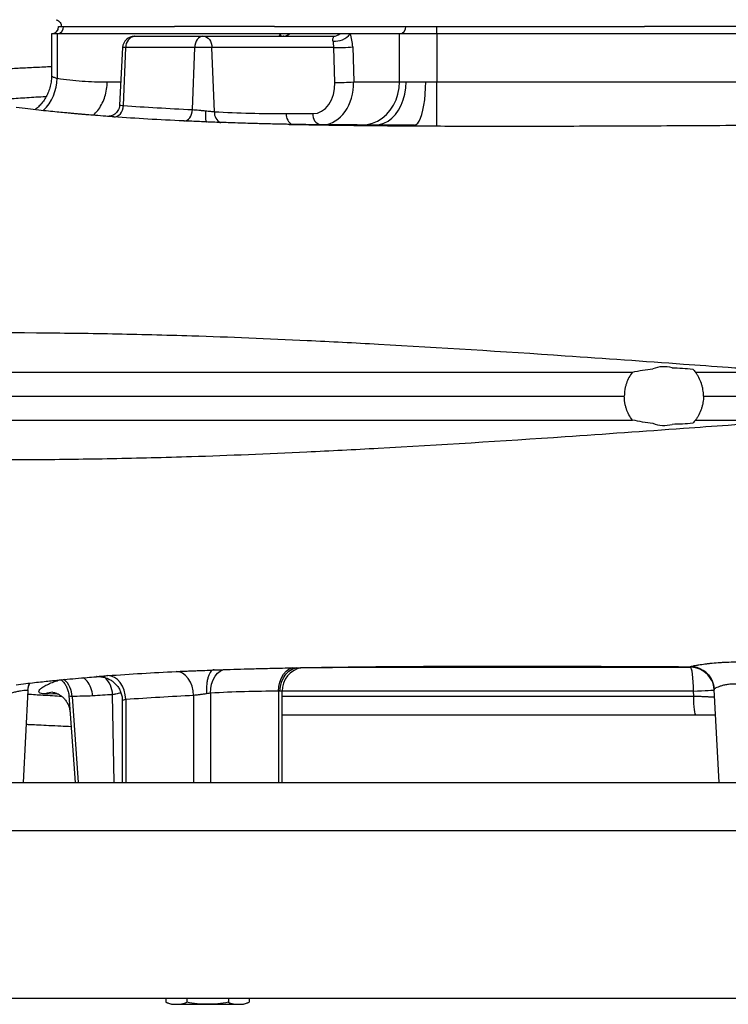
# Model space of a CAD drawing. Header units: millimetres. Extents: x 2542 to 4555, y 822 to 5880.
# Tile 2 of 11: x 2947 to 3537, y 957 to 1778. Entities that reach past the tile are written whole.
import ezdxf

# ---------------------------------------------------------------- set-up
doc = ezdxf.new("R2010")
doc.units = ezdxf.units.MM
doc.header["$LTSCALE"] = 2

msp = doc.modelspace()

# ---------------------------------------------------------------- linework, layer by layer
at = {"color": 7, "linetype": 'Continuous', "lineweight": 25}
for p, q in [((2977.23, 1778.22), (2977.18, 1778.22)), ((2977.24, 1778.22), (2977.19, 1778.22)), ((2973.2, 1766.42), (2973.2, 1731.32)), ((2978.03, 1766.42), (2973.2, 1766.42)), ((3163.73, 1766.42), (2978.03, 1766.42)), ((2978.03, 1766.42), (2978.03, 1729.35)), ((2979.2, 1772.42), (2983.22, 1772.42)), ((2983.22, 1772.42), (3075.7, 1772.42)), ((3075.7, 1772.42), (3075.83, 1772.42)), ((3159.1, 1772.42), (3159.13, 1772.42)), ((3159.13, 1772.42), (3268.43, 1772.42)), ((3171.47, 1766.42), (3163.73, 1766.42)), ((3213.41, 1766.42), (3171.47, 1766.42)), ((3222.23, 1766.42), (3213.41, 1766.42)), ((3263.24, 1766.42), (3222.23, 1766.42)), ((3263.24, 1726.42), (3263.24, 1766.42)), ((3294.42, 1766.42), (3263.24, 1766.42)), ((3268.43, 1772.42), (3294.42, 1772.42)), ((3294.42, 1766.42), (3294.42, 1772.42)), ((3294.42, 1772.42), (3467.53, 1772.42)), ((3294.42, 1766.42), (3294.42, 1726.42)), ((3864.84, 1766.42), (3294.42, 1766.42)), ((3042.5, 1764.42), (3042.63, 1764.42)), ((3042.63, 1764.42), (3099.24, 1764.42)), ((3099.24, 1764.42), (3099.94, 1764.42)), ((3099.94, 1764.42), (3208.22, 1764.42)), ((3032.51, 1754.94), (3030, 1707.05)), ((3033.3, 1706.67), (3035.19, 1754.94)), ((3092.58, 1754.94), (3035.19, 1754.94)), ((3090.78, 1703.25), (3092.58, 1754.94)), ((3107, 1754.94), (3092.58, 1754.94)), ((3108.98, 1701.53), (3107, 1754.94)), ((3208.57, 1754.94), (3107, 1754.94)), ((3209.35, 1725.89), (3208.57, 1754.94)), ((3224.29, 1755.46), (3225.08, 1726.42)), ((3225.08, 1726.42), (3263.24, 1726.42)), ((3263.24, 1726.42), (3268.73, 1726.42)), ((3285.1, 1726.42), (3294.42, 1726.42)), ((3294.42, 1690.42), (3294.42, 1726.42)), ((3294.42, 1726.42), (3864.84, 1726.42)), ((3168.74, 1699.89), (3191.03, 1699.89)), ((3238.26, 1484.42), (3238.26, 1484.42)), ((2953.65, 1219.11), (2949.63, 1142.42)), ((3025.61, 1142.42), (3024.2, 1215.51)), ((3091.72, 1214.87), (3091.72, 1142.42)), ((3105.86, 1216.85), (3105.86, 1142.42)), ((3162.43, 1218.41), (3162.43, 1142.42)), ((3165.36, 1142.42), (3165.36, 1218.42)), ((3508.46, 1214.42), (3508.26, 1218.42)), ((3529.63, 1142.42), (3525.56, 1219.94)), ((3525.79, 1215.62), (3525.79, 1215.62)), ((2987.72, 1214.77), (2992.9, 1142.42)), ((2990.46, 1213.89), (2995.58, 1142.42)), ((3032.23, 1210.66), (3032.23, 1142.42)), ((3035.15, 1211.47), (3035.15, 1142.42)), ((3510.57, 1198.42), (3165.36, 1198.42)), ((2729.63, 1142.42), (4429.63, 1142.42)), ((2729.63, 1102.42), (4429.63, 1102.42)), ((2734.63, 962.42), (4424.63, 962.42)), ((3068.67, 962.42), (3068.67, 959.11)), ((3085.99, 962.42), (3085.99, 959.11)), ((3120.63, 962.42), (3120.63, 959.11)), ((3137.95, 962.42), (3137.95, 959.11)), ((3068.67, 959.11), (3073.31, 957.42)), ((3073.31, 957.42), (3077.33, 957.42)), ((3077.33, 957.42), (3103.31, 957.42)), ((3103.31, 957.42), (3129.29, 957.42)), ((3129.29, 957.42), (3133.31, 957.42)), ((3133.31, 957.42), (3137.95, 959.11))]:
    msp.add_line(p, q, dxfattribs=at)
at = {"color": 8, "linetype": 'Continuous', "lineweight": 25}
for p, q in [((3035.19, 1754.94), (3032.51, 1754.94)), ((3019.61, 1726.4), (3031.02, 1726.4)), ((2979.12, 1215.9), (2968.08, 1216.16)), ((3165.36, 1218.42), (3163.68, 1218.42)), ((3508.26, 1218.42), (3165.36, 1218.42)), ((3165.36, 1214.42), (3508.46, 1214.42))]:
    msp.add_line(p, q, dxfattribs=at)
at = {"color": 8, "linetype": 'Continuous', "lineweight": 25, "flags": 128}
for points in [[(3164.54, 1764.42), (3164.27, 1765.38), (3163.73, 1766.42)], [(3105.86, 1216.85), (3106.03, 1220.71), (3106.71, 1224.42), (3107.9, 1227.85), (3109.54, 1230.86), (3111.58, 1233.35), (3113.93, 1235.22), (3116.51, 1236.39), (3117.46, 1236.64)], [(3162.43, 1218.41), (3162.7, 1222.31), (3163.5, 1226.06), (3164.8, 1229.52), (3166.55, 1232.55), (3168.69, 1235.04), (3171.14, 1236.89), (3173.79, 1238.03), (3174.35, 1238.17)], [(3163.68, 1218.42), (3164, 1222.32), (3164.95, 1226.07), (3166.49, 1229.53), (3168.56, 1232.56), (3171.08, 1235.05), (3173.95, 1236.89), (3177.08, 1238.03), (3177.94, 1238.21)]]:
    msp.add_lwpolyline(points, dxfattribs=at)
at = {"color": 7, "linetype": 'Continuous', "lineweight": 25, "flags": 128}
for points in [[(3099.24, 1764.42), (3097.98, 1764.24), (3096.77, 1763.71), (3095.65, 1762.84), (3094.65, 1761.67), (3093.82, 1760.24), (3093.18, 1758.6), (3092.77, 1756.82), (3092.58, 1754.94)], [(3099.94, 1764.42), (3101.28, 1764.24), (3102.56, 1763.71), (3103.75, 1762.84), (3104.81, 1761.67), (3105.69, 1760.24), (3106.36, 1758.6), (3106.81, 1756.82), (3107, 1754.94)], [(3232.06, 1690.42), (3236.5, 1690.78), (3240.85, 1691.88), (3245.01, 1693.67), (3248.92, 1696.13), (3252.48, 1699.21), (3255.62, 1702.84), (3258.29, 1706.95), (3260.42, 1711.46), (3261.98, 1716.27), (3262.92, 1721.29), (3263.24, 1726.42)], [(3243.05, 1690.42), (3246.71, 1690.78), (3250.29, 1691.88), (3253.72, 1693.67), (3256.94, 1696.13), (3259.87, 1699.21), (3262.46, 1702.84), (3264.66, 1706.95), (3266.41, 1711.46), (3267.69, 1716.27), (3268.47, 1721.29), (3268.73, 1726.42)], [(3275.79, 1690.42), (3277.12, 1690.78), (3278.42, 1691.88), (3279.66, 1693.67), (3280.83, 1696.13), (3281.89, 1699.21), (3282.83, 1702.84), (3283.63, 1706.95), (3284.26, 1711.46), (3284.73, 1716.27), (3285.01, 1721.29), (3285.1, 1726.42)], [(3025.18, 1697.22), (3026.64, 1697.31), (3028.07, 1697.78), (3029.42, 1698.62), (3030.63, 1699.78), (3031.66, 1701.23), (3032.47, 1702.9), (3033.02, 1704.74), (3033.3, 1706.67)], [(3083.63, 1693.79), (3084.92, 1693.91), (3086.19, 1694.4), (3087.38, 1695.24), (3088.44, 1696.41), (3089.34, 1697.85), (3090.05, 1699.51), (3090.53, 1701.34), (3090.78, 1703.25)], [(3035.15, 1211.47), (3034.74, 1215.4), (3033.8, 1219.17), (3032.35, 1222.64), (3030.46, 1225.68), (3028.21, 1228.16), (3025.67, 1229.99), (3022.95, 1231.1), (3020.16, 1231.45)], [(3091.72, 1214.87), (3091.35, 1218.78), (3090.45, 1222.54), (3089.05, 1226), (3087.2, 1229.03), (3084.99, 1231.51), (3082.49, 1233.36), (3079.8, 1234.49), (3077.02, 1234.86)], [(3508.26, 1218.42), (3508.21, 1222.32), (3508.06, 1226.07), (3507.81, 1229.53), (3507.49, 1232.56), (3507.08, 1235.05), (3506.63, 1236.89), (3506.13, 1238.03), (3505.62, 1238.42)], [(2953.62, 1218.69), (2954.14, 1222.28), (2955.09, 1225.24)], [(2953.65, 1219.11), (2954.17, 1222.75), (2954.95, 1225.25)], [(3524.01, 1226.26), (3525.03, 1223.21), (3525.59, 1219.46)], [(3508.26, 1218.42), (3511.76, 1218.61), (3515.06, 1218.79), (3518.05, 1218.96), (3520.65, 1219.11), (3522.76, 1219.24), (3524.31, 1219.35), (3525.27, 1219.42), (3525.59, 1219.46)], [(3510.57, 1198.42), (3510.16, 1198.72), (3509.76, 1199.64), (3509.4, 1201.11), (3509.08, 1203.1), (3508.82, 1205.53), (3508.62, 1208.29), (3508.5, 1211.3), (3508.46, 1214.42)]]:
    msp.add_lwpolyline(points, dxfattribs=at)
at = {"color": 7, "linetype": 'Continuous', "lineweight": 25}
for centre, radius, start, end in [((2973.2, 1772.42), 6, 270, 0), ((2977.59, 1772.04), 5.64, 274.40195, 3.81126), ((3166.21, 1772.35), 7.93, 270.51274, 311.59071), ((3209.71, 1776.21), 15.9, 263.51592, 321.95915), ((3208.15, 1772.35), 7.93, 270.51274, 311.59071), ((3262.81, 1772.04), 5.64, 274.40195, 3.81126), ((3042.5, 1754.42), 10, 90, 177), ((3044.02, 1755.67), 8.86, 99.00542, 184.70377), ((3211.13, 1914.46), 159.54, 269.08083, 274.73242), ((3211.91, 1885.41), 159.54, 269.08083, 274.73242), ((3483.63, 1464.42), 24.5, 73.85948, 112.00755), ((3483.63, 1464.42), 24.5, 247.79346, 286.23263), ((3185.36, 1218.42), 20, 101.21183, 180), ((3505.62, 1218.42), 20, 26.85966, 90), ((3505.6, 1218.89), 19.99, 3.00033, 25.82284)]:
    msp.add_arc(centre, radius, start, end, dxfattribs=at)
at = {"color": 8, "linetype": 'Continuous', "lineweight": 25}
for centre, radius, start, end in [((2938.17, 1730.56), 39.88, 315.07868, 358.2565), ((3118.57, 1700.85), 9.62, 175.9471, 242.09865), ((3178.68, 1699.53), 9.95, 177.91567, 242.28311), ((3200, 1699.1), 9.01, 174.92978, 253.42361), ((3505.59, 1218.88), 20, 25.82734, 89.69543), ((2969.28, 1213.02), 21.2, 2.35897, 46.45312), ((3003.14, 1214.68), 21.08, 2.27063, 47.2791), ((2974.32, 1202.27), 15.23, 89.42209, 114.19467)]:
    msp.add_arc(centre, radius, start, end, dxfattribs=at)
for centre, major_axis, ratio, start_param, end_param in [((3172.01, 1754.42), (0, 20), 0.517638, 0.927295, 1.047198), ((3197.38, 1726.42), (-1.72, 35.98), 0.768544, 3.153816, 4.67557)]:
    msp.add_ellipse(centre, major_axis=major_axis, ratio=ratio, start_param=start_param, end_param=end_param, dxfattribs=at)
at = {"color": 7, "linetype": 'Continuous', "lineweight": 25}
for centre, major_axis, ratio, start_param, end_param in [((3213.95, 1754.42), (0, 20), 0.517638, 4.764749, 5.35589), ((3205.29, 1754.42), (0, 10), 0.328169, 4.764749, 5.35589), ((3190.32, 1725.89), (-1.52, 25.98), 0.730894, 3.098973, 4.669769)]:
    msp.add_ellipse(centre, major_axis=major_axis, ratio=ratio, start_param=start_param, end_param=end_param, dxfattribs=at)
for points, knots in [([(2977.19, 1778.22), (2977.81, 1777.97), (2979.06, 1777.47), (2980.47, 1776.01), (2981.36, 1774.27), (2981.46, 1773.02), (2981.51, 1772.42)], [0, 0, 0, 0, 0.256343, 0.517492, 0.769196, 1, 1, 1, 1]), ([(3159.1, 1772.42), (3156.62, 1772.42), (3151.8, 1772.42), (3136.97, 1772.42), (3115.7, 1772.42), (3094.82, 1772.42), (3081.89, 1772.42), (3077.85, 1772.42), (3075.83, 1772.42)], [0, 0, 0, 0, 0.089082, 0.172594, 0.531387, 0.853479, 0.92645, 1, 1, 1, 1]), ([(3691.72, 1772.42), (3691.33, 1772.42), (3673.51, 1772.42), (3636.15, 1772.42), (3579.63, 1772.42), (3523.11, 1772.42), (3485.74, 1772.42), (3467.92, 1772.42), (3467.53, 1772.42)], [0, 0, 0, 0, 0.005206, 0.238509, 0.5, 0.761487, 0.994794, 1, 1, 1, 1]), ([(3166.74, 1764.45), (3166.74, 1764.44), (3166.73, 1764.43), (3166.38, 1764.43), (3166.24, 1764.43)], [0, 0, 0, 0, 0.600869, 1, 1, 1, 1]), ([(3207.91, 1760.42), (3207.86, 1760.62), (3207.83, 1760.81), (3207.79, 1761.17), (3207.78, 1761.33), (3207.78, 1761.79), (3207.8, 1762.05), (3207.93, 1762.77), (3208.06, 1763.13), (3208.25, 1763.57), (3208.31, 1763.7), (3208.42, 1763.94), (3208.46, 1764.04), (3208.51, 1764.21), (3208.52, 1764.28), (3208.45, 1764.38), (3208.37, 1764.42), (3208.22, 1764.42)], [0, 0, 0, 0, 0.0625, 0.0625, 0.125, 0.125, 0.25, 0.25, 0.5, 0.5, 0.625, 0.625, 0.75, 0.75, 0.875, 0.875, 1, 1, 1, 1]), ([(2973.2, 1738.99), (2971.08, 1738.89), (2964.21, 1738.55), (2953.44, 1738.01), (2941.15, 1737.38), (2930.16, 1736.79), (2919.81, 1736.23), (2909.55, 1735.64), (2899.36, 1735.04), (2889.27, 1734.42), (2879.88, 1733.81), (2871.41, 1733.24), (2864.67, 1732.76), (2859.08, 1732.35), (2853.97, 1731.96), (2848.39, 1731.52), (2842.27, 1731.02), (2835.63, 1730.45), (2828.83, 1729.83), (2822.19, 1729.18), (2816.05, 1728.55), (2810.44, 1727.94), (2804.82, 1727.29), (2799.08, 1726.58), (2793.3, 1725.82), (2787.76, 1725.03), (2782.19, 1724.17), (2776.39, 1723.22), (2770.34, 1722.13), (2763.92, 1720.88), (2757.16, 1719.43), (2749.98, 1717.73), (2742.82, 1715.85), (2736.52, 1714.05), (2731.11, 1712.37), (2727.16, 1711.07), (2724.12, 1710.03), (2721.31, 1709.04), (2717.99, 1707.83), (2713.02, 1705.93), (2706.68, 1703.34), (2698.82, 1699.86), (2689.15, 1695.19), (2677.6, 1688.96), (2664.1, 1680.64), (2650.39, 1670.96), (2636.63, 1659.81), (2623.04, 1647.13), (2609.85, 1632.88), (2597.36, 1617.11), (2585.85, 1599.97), (2575.58, 1581.64), (2566.74, 1562.29), (2559.45, 1542.13), (2553.91, 1521.36), (2550.23, 1502.08), (2549.21, 1489.68), (2548.78, 1484.42)], [0, 0, 0, 0, 0.012404, 0.040076, 0.065554, 0.088793, 0.110171, 0.132667, 0.156869, 0.179568, 0.203216, 0.224398, 0.242248, 0.254435, 0.267681, 0.282415, 0.299157, 0.317325, 0.337413, 0.35711, 0.375309, 0.392015, 0.40784, 0.426277, 0.444086, 0.460247, 0.476267, 0.492246, 0.50869, 0.525006, 0.541318, 0.558759, 0.571922, 0.585205, 0.595933, 0.603832, 0.608074, 0.61236, 0.617841, 0.624528, 0.636701, 0.649181, 0.661722, 0.681224, 0.701738, 0.72332, 0.745954, 0.769607, 0.794228, 0.819727, 0.845812, 0.872317, 0.899125, 0.926115, 0.953161, 0.980136, 1, 1, 1, 1]), ([(2973.2, 1731.31), (2973.2, 1731.28), (2973.3, 1729.59), (2972.91, 1726.27), (2971.96, 1721.53), (2970.38, 1717.12), (2968.34, 1713.09), (2965.9, 1709.46), (2963.12, 1706.28), (2960.98, 1704.19), (2959.71, 1703.27), (2959.54, 1703.15)], [0, 0, 0, 0, 0.002647, 0.157278, 0.306487, 0.450342, 0.589471, 0.724212, 0.854712, 0.980968, 1, 1, 1, 1]), ([(2978.03, 1729.35), (2984.94, 1728.28), (2991.87, 1727.53), (3005.74, 1726.58), (3012.67, 1726.38), (3019.61, 1726.4)], [0, 0, 0, 0, 0.5, 0.5, 1, 1, 1, 1]), ([(3268.73, 1726.42), (3270.99, 1726.42), (3273.5, 1726.42), (3277.63, 1726.42), (3279.07, 1726.42), (3282.03, 1726.42), (3283.55, 1726.42), (3285.1, 1726.42)], [0, 0, 0, 0, 0.5, 0.5, 0.75, 0.75, 1, 1, 1, 1]), ([(3020.92, 1697.53), (3020.89, 1697.53), (3017.74, 1697.76), (3012.15, 1698.2), (3005.75, 1698.72), (3001.24, 1699.09), (2998.14, 1699.36), (2994.99, 1699.64), (2991.68, 1699.93), (2987.98, 1700.27), (2983.35, 1700.7), (2977.47, 1701.27), (2970.32, 1701.99), (2962.2, 1702.85), (2953.17, 1703.85), (2947.08, 1704.57), (2943.85, 1704.96)], [0, 0, 0, 0, 0.000845, 0.102769, 0.192731, 0.229255, 0.266637, 0.304888, 0.34402, 0.386757, 0.440172, 0.519011, 0.614157, 0.725879, 0.854465, 1, 1, 1, 1]), ([(3029.93, 1707.05), (3029.92, 1706.63), (3029.89, 1705.39), (3029.23, 1703.5), (3028.11, 1701.59), (3026.75, 1700.11), (3025.29, 1699.04), (3023.84, 1698.31), (3022.5, 1697.88), (3021.38, 1697.67), (3020.58, 1697.61), (3020.15, 1697.6), (3019.92, 1697.6), (3019.83, 1697.61), (3019.86, 1697.6), (3019.86, 1697.6)], [0, 0, 0, 0, 0.073578, 0.216262, 0.343662, 0.45922, 0.564346, 0.659117, 0.742535, 0.811666, 0.863433, 0.898889, 0.934364, 0.985142, 1, 1, 1, 1]), ([(3090.78, 1703.25), (3091.52, 1703.19), (3092.32, 1703.13), (3094.05, 1702.98), (3094.98, 1702.91), (3096.88, 1702.75), (3097.85, 1702.66), (3099.84, 1702.46), (3100.83, 1702.35), (3101.81, 1702.23)], [0, 0, 0, 0, 0.25, 0.25, 0.5, 0.5, 0.75, 0.75, 1, 1, 1, 1]), ([(3102.89, 1692.77), (3102.79, 1692.77), (3102.69, 1692.82), (3102.5, 1693.05), (3102.4, 1693.22), (3102.24, 1693.69), (3102.16, 1693.97), (3102.02, 1694.65), (3101.96, 1695.04), (3101.87, 1695.91), (3101.83, 1696.39), (3101.77, 1697.42), (3101.75, 1697.97), (3101.73, 1699.12), (3101.73, 1699.72), (3101.75, 1700.65), (3101.76, 1700.96), (3101.78, 1701.59), (3101.8, 1701.91), (3101.81, 1702.23)], [0, 0, 0, 0, 0.125, 0.125, 0.25, 0.25, 0.375, 0.375, 0.5, 0.5, 0.625, 0.625, 0.75, 0.75, 0.875, 0.875, 0.9375, 0.9375, 1, 1, 1, 1]), ([(3101.81, 1702.23), (3102.49, 1702.16), (3103.15, 1702.1), (3104.44, 1701.98), (3105.08, 1701.91), (3106.91, 1701.74), (3108, 1701.63), (3108.98, 1701.53)], [0, 0, 0, 0, 0.25, 0.25, 0.5, 0.5, 1, 1, 1, 1]), ([(3025.18, 1697.22), (3023.43, 1697.35), (3021.58, 1697.49), (3020.95, 1697.53), (3020.92, 1697.53)], [0, 0, 0, 0, 0.947787, 1, 1, 1, 1]), ([(3182.66, 1690.75), (3178.04, 1690.84), (3168.58, 1691), (3155.61, 1691.29), (3141.71, 1691.66), (3126.72, 1692.1), (3111.2, 1692.64), (3097, 1693.19), (3088.03, 1693.59), (3083.78, 1693.78)], [0, 0, 0, 0, 0.1180784, 0.2413381, 0.3660117, 0.5402381, 0.7011928, 0.8582368, 1, 1, 1, 1]), ([(3251.27, 1690.42), (3247.98, 1690.42), (3241.58, 1690.42), (3232.44, 1690.43), (3224.52, 1690.44), (3217.97, 1690.47), (3213.27, 1690.49), (3209.96, 1690.51), (3207.75, 1690.52), (3205.73, 1690.53), (3203.58, 1690.55), (3200.47, 1690.57), (3195.73, 1690.61), (3188.94, 1690.69), (3180.23, 1690.8), (3173.73, 1690.93), (3170.16, 1690.99)], [0, 0, 0, 0, 0.133595, 0.260412, 0.364126, 0.444904, 0.511056, 0.540377, 0.567197, 0.591522, 0.613546, 0.643519, 0.700371, 0.778756, 0.878651, 1, 1, 1, 1]), ([(3170.3, 1691), (3171.73, 1690.97), (3181.54, 1690.75), (3200.96, 1690.44), (3228.41, 1690.08), (3256.91, 1689.82), (3286.18, 1689.65), (3316.32, 1689.54), (3349.17, 1689.5), (3384.76, 1689.53), (3423.02, 1689.63), (3461.79, 1689.78), (3500.93, 1689.97), (3540.29, 1690.19), (3566.49, 1690.34), (3579.63, 1690.42)], [0, 0, 0, 0, 0.012501, 0.085757, 0.159382, 0.232167, 0.305491, 0.379387, 0.453857, 0.54325, 0.633402, 0.724225, 0.815647, 0.907607, 1, 1, 1, 1]), ([(3275.79, 1690.42), (3275.79, 1690.42), (3271.27, 1690.42), (3263.2, 1690.42), (3255.02, 1690.42), (3251.64, 1690.42), (3251.27, 1690.42)], [0, 0, 0, 0, 0.000004, 0.511072, 0.946245, 1, 1, 1, 1]), ([(2717.2, 1514.42), (2720.18, 1514.5), (2726.14, 1514.65), (2741.07, 1515.04), (2768.65, 1515.7), (2838.43, 1517.1), (2925.94, 1517.81), (3023.41, 1516.56), (3098.23, 1514.69), (3172.78, 1511.64), (3276.28, 1506.28), (3381.53, 1499.62), (3479.49, 1492.68), (3532.22, 1488.86), (3556.48, 1487.08), (3570.63, 1486.04), (3577.38, 1485.55), (3579.63, 1485.38)], [0, 0, 0, 0, 0.015407, 0.030813, 0.075293, 0.149427, 0.347117, 0.422333, 0.497549, 0.601219, 0.663422, 0.821574, 0.920419, 0.957486, 0.979726, 0.993242, 1, 1, 1, 1]), ([(3457.39, 1484.44), (3460.21, 1485.06), (3463.05, 1485.59), (3468.73, 1486.48), (3471.59, 1486.84), (3474.45, 1487.13)], [0, 0, 0, 0, 0.5, 0.5, 1, 1, 1, 1]), ([(3490.44, 1487.95), (3493.32, 1487.96), (3496.22, 1487.88), (3502, 1487.55), (3504.88, 1487.29), (3507.75, 1486.94)], [0, 0, 0, 0, 0.5, 0.5, 1, 1, 1, 1]), ([(2708.52, 1484.42), (2714.31, 1484.42), (2720.2, 1484.42), (2732.35, 1484.42), (2738.56, 1484.42), (2757.63, 1484.42), (2770.9, 1484.42), (2812.34, 1484.42), (2842.08, 1484.42), (2905.35, 1484.42), (2938.88, 1484.42), (3009.35, 1484.42), (3046.31, 1484.42), (3122.97, 1484.42), (3162.63, 1484.42), (3243.77, 1484.42), (3285.23, 1484.42), (3368.97, 1484.42), (3411.23, 1484.42), (3454.79, 1484.42), (3456.08, 1484.42), (3457.38, 1484.42)], [0, 0, 0, 0, 0.03125, 0.03125, 0.0625, 0.0625, 0.125, 0.125, 0.25, 0.25, 0.375, 0.375, 0.5, 0.5, 0.625, 0.625, 0.75, 0.75, 0.875, 0.875, 0.8788333, 0.8788333, 0.8788333, 0.8788333]), ([(3457.38, 1484.42), (3456.28, 1482.98), (3455.32, 1481.47), (3453.65, 1478.34), (3452.95, 1476.7), (3452.08, 1474.16), (3451.83, 1473.29), (3451.39, 1471.54), (3451.21, 1470.66), (3450.77, 1468.01), (3450.63, 1466.22), (3450.63, 1464.42)], [0, 0, 0, 0, 0.25, 0.25, 0.5, 0.5, 0.625, 0.625, 0.75, 0.75, 1, 1, 1, 1]), ([(3516.63, 1464.42), (3516.63, 1466.22), (3516.48, 1468), (3516.04, 1470.67), (3515.86, 1471.55), (3515.43, 1473.28), (3515.18, 1474.13), (3514.32, 1476.66), (3513.62, 1478.29), (3512.36, 1480.67), (3511.91, 1481.45), (3510.94, 1482.96), (3510.42, 1483.7), (3509.88, 1484.42)], [0, 0, 0, 0, 0.25, 0.25, 0.375, 0.375, 0.5, 0.5, 0.75, 0.75, 0.875, 0.875, 1, 1, 1, 1]), ([(3509.88, 1484.42), (3512.21, 1484.42), (3514.55, 1484.42), (3527.45, 1484.42), (3538, 1484.42), (3559.1, 1484.42), (3569.67, 1484.42), (3580.14, 1484.42)], [0.9305863, 0.9305863, 0.9305863, 0.9305863, 0.9375, 0.9375, 0.96875, 0.96875, 0.99999724, 0.99999724, 0.99999724, 0.99999724]), ([(2707.64, 1464.42), (2713.43, 1464.42), (2719.33, 1464.42), (2731.49, 1464.42), (2737.71, 1464.42), (2756.8, 1464.42), (2770.09, 1464.42), (2811.57, 1464.42), (2841.35, 1464.42), (2904.69, 1464.42), (2938.26, 1464.42), (3008.81, 1464.42), (3045.82, 1464.42), (3122.55, 1464.42), (3162.27, 1464.42), (3243.5, 1464.42), (3285, 1464.42), (3367.91, 1464.42), (3409.26, 1464.42), (3450.63, 1464.42)], [0, 0, 0, 0, 0.03125, 0.03125, 0.0625, 0.0625, 0.125, 0.125, 0.25, 0.25, 0.375, 0.375, 0.5, 0.5, 0.625, 0.625, 0.75, 0.75, 0.8722161, 0.8722161, 0.8722161, 0.8722161]), ([(3457.38, 1444.42), (3456.28, 1445.86), (3455.32, 1447.36), (3453.65, 1450.5), (3452.95, 1452.13), (3452.08, 1454.68), (3451.83, 1455.55), (3451.39, 1457.29), (3451.21, 1458.17), (3450.77, 1460.82), (3450.63, 1462.61), (3450.63, 1464.42)], [0, 0, 0, 0, 0.25, 0.25, 0.5, 0.5, 0.625, 0.625, 0.75, 0.75, 1, 1, 1, 1]), ([(3516.63, 1464.42), (3516.63, 1462.62), (3516.48, 1460.83), (3516.04, 1458.17), (3515.86, 1457.29), (3515.43, 1455.55), (3515.18, 1454.7), (3514.32, 1452.18), (3513.62, 1450.54), (3512.36, 1448.17), (3511.91, 1447.39), (3510.94, 1445.87), (3510.42, 1445.13), (3509.88, 1444.42)], [0, 0, 0, 0, 0.25, 0.25, 0.375, 0.375, 0.5, 0.5, 0.75, 0.75, 0.875, 0.875, 1, 1, 1, 1]), ([(3516.63, 1464.42), (3516.72, 1464.42), (3516.82, 1464.42), (3527.49, 1464.42), (3538.06, 1464.42), (3559.19, 1464.42), (3569.77, 1464.42), (3580.24, 1464.42)], [0.93720925, 0.93720925, 0.93720925, 0.93720925, 0.9375, 0.9375, 0.96875, 0.96875, 1, 1, 1, 1]), ([(2708.52, 1444.42), (2714.31, 1444.42), (2720.2, 1444.42), (2732.35, 1444.42), (2738.56, 1444.42), (2757.63, 1444.42), (2770.9, 1444.42), (2812.34, 1444.42), (2842.08, 1444.42), (2905.35, 1444.42), (2938.88, 1444.42), (3009.35, 1444.42), (3046.31, 1444.42), (3122.97, 1444.42), (3162.63, 1444.42), (3243.77, 1444.42), (3285.23, 1444.42), (3368.97, 1444.42), (3411.23, 1444.42), (3454.79, 1444.42), (3456.08, 1444.42), (3457.38, 1444.42)], [0.0000021, 0.0000021, 0.0000021, 0.0000021, 0.03125, 0.03125, 0.0625, 0.0625, 0.125, 0.125, 0.25, 0.25, 0.375, 0.375, 0.5, 0.5, 0.625, 0.625, 0.75, 0.75, 0.875, 0.875, 0.8788333, 0.8788333, 0.8788333, 0.8788333]), ([(2717.2, 1414.42), (2720.18, 1414.34), (2726.14, 1414.18), (2741.06, 1413.8), (2768.62, 1413.13), (2838.3, 1411.73), (2925.7, 1411.03), (3023.1, 1412.28), (3097.89, 1414.15), (3172.45, 1417.2), (3276.03, 1422.55), (3381.44, 1429.22), (3479.48, 1436.15), (3532.22, 1439.98), (3556.48, 1441.75), (3570.63, 1442.79), (3577.38, 1443.29), (3579.63, 1443.45)], [0, 0, 0, 0, 0.015407, 0.030813, 0.075293, 0.149427, 0.347117, 0.422333, 0.497549, 0.601219, 0.663422, 0.821574, 0.920419, 0.957486, 0.979726, 0.993242, 1, 1, 1, 1]), ([(3507.74, 1441.89), (3504.87, 1441.54), (3502, 1441.29), (3496.24, 1440.96), (3493.36, 1440.89), (3490.48, 1440.89)], [0, 0, 0, 0, 0.5, 0.5, 1, 1, 1, 1]), ([(3509.88, 1444.42), (3512.21, 1444.42), (3514.55, 1444.42), (3527.45, 1444.42), (3538, 1444.42), (3559.1, 1444.42), (3569.67, 1444.42), (3580.14, 1444.42)], [0.9305863, 0.9305863, 0.9305863, 0.9305863, 0.9375, 0.9375, 0.96875, 0.96875, 0.99999724, 0.99999724, 0.99999724, 0.99999724]), ([(3505.7, 1238.88), (3505.7, 1238.94), (3505.99, 1239.05), (3506.82, 1239.27), (3507.17, 1239.35), (3507.98, 1239.53), (3508.45, 1239.63), (3509.5, 1239.84), (3510.08, 1239.95), (3511.05, 1240.12), (3511.38, 1240.18), (3512.08, 1240.3), (3512.45, 1240.36), (3514.33, 1240.66), (3516.02, 1240.91), (3518.8, 1241.28), (3519.77, 1241.4), (3521.79, 1241.63), (3522.84, 1241.74), (3526.04, 1242.06), (3528.29, 1242.25), (3531.81, 1242.48), (3533.01, 1242.55), (3535.43, 1242.67), (3536.65, 1242.72), (3540.33, 1242.84), (3542.82, 1242.88), (3545.34, 1242.87)], [0, 0, 0, 0, 0.125, 0.125, 0.1875, 0.1875, 0.25, 0.25, 0.3125, 0.3125, 0.34375, 0.34375, 0.375, 0.375, 0.5, 0.5, 0.5625, 0.5625, 0.625, 0.625, 0.75, 0.75, 0.8125, 0.8125, 0.875, 0.875, 1, 1, 1, 1]), ([(3020.16, 1231.45), (3029.58, 1232.1), (3039.03, 1232.72), (3057.98, 1233.85), (3067.49, 1234.37), (3077.02, 1234.86)], [0, 0, 0, 0, 0.5, 0.5, 1, 1, 1, 1]), ([(3077.02, 1234.86), (3078.26, 1234.92), (3080.78, 1235.04), (3085.13, 1235.21), (3089.81, 1235.39), (3093.97, 1235.53), (3096.57, 1235.64), (3097.49, 1235.68)], [0, 0, 0, 0, 0.2186645, 0.442683, 0.6588253, 0.8804511, 1, 1, 1, 1]), ([(3097.49, 1235.67), (3099.93, 1235.77), (3104.97, 1235.98), (3113.19, 1236.28), (3122.79, 1236.62), (3134.16, 1236.98), (3147.72, 1237.36), (3163.87, 1237.74), (3175.77, 1237.96), (3182.04, 1238.08)], [0, 0, 0, 0, 0.094699, 0.194851, 0.31543, 0.456945, 0.618377, 0.79904, 1, 1, 1, 1]), ([(3108.74, 1236.27), (3108.25, 1236.27), (3107.78, 1236.13), (3107.1, 1235.75), (3106.87, 1235.59), (3106.43, 1235.21), (3106.22, 1234.99), (3105.59, 1234.23), (3105.2, 1233.62), (3104.48, 1232.17), (3104.15, 1231.33), (3103.57, 1229.49), (3103.32, 1228.49), (3103.01, 1226.85), (3102.92, 1226.29), (3102.75, 1225.13), (3102.61, 1223.96), (3102.52, 1222.74), (3102.44, 1221.49), (3102.42, 1220.85), (3102.4, 1219.56), (3102.4, 1218.92), (3102.41, 1217.94), (3102.42, 1217.61), (3102.45, 1216.96), (3102.46, 1216.63), (3102.48, 1216.3)], [0, 0, 0, 0, 0.125, 0.125, 0.1875, 0.1875, 0.25, 0.25, 0.375, 0.375, 0.5, 0.5, 0.625, 0.625, 0.6875, 0.6875, 0.75, 0.8125, 0.8125, 0.875, 0.875, 0.9375, 0.9375, 0.96875, 0.96875, 1, 1, 1, 1]), ([(3169.71, 1237.85), (3177.18, 1237.97), (3188.05, 1238.16), (3200.94, 1238.27), (3208.91, 1238.33), (3223.23, 1238.4), (3235.18, 1238.41), (3244.35, 1238.42)], [0, 0, 0, 0, 0.2556339, 0.3715472, 0.445122, 0.574212, 1, 1, 1, 1]), ([(3169.97, 1237.84), (3175.77, 1237.95), (3190.78, 1238.26), (3216.62, 1238.62), (3247.22, 1238.94), (3279.11, 1239.16), (3313.19, 1239.29), (3349.41, 1239.33), (3387.64, 1239.3), (3426.58, 1239.19), (3466.01, 1239.04), (3492.44, 1238.9), (3505.7, 1238.84)], [0, 0, 0, 0, 0.060198, 0.155751, 0.251988, 0.349041, 0.446988, 0.555769, 0.665593, 0.776342, 0.88785, 1, 1, 1, 1]), ([(3244.49, 1238.42), (3249.62, 1238.42), (3264.02, 1238.42), (3288.98, 1238.42), (3319.14, 1238.42), (3352.17, 1238.42), (3388.03, 1238.42), (3426.66, 1238.42), (3465.91, 1238.42), (3492.37, 1238.42), (3505.62, 1238.42)], [0, 0, 0, 0, 0.065979, 0.185142, 0.304957, 0.425443, 0.568242, 0.711764, 0.855767, 1, 1, 1, 1]), ([(3505.7, 1238.84), (3505.7, 1238.84), (3505.7, 1238.84), (3505.7, 1238.84), (3505.7, 1238.85), (3505.7, 1238.86), (3505.7, 1238.88)], [-0.00000006, -0.00000006, -0.00000006, -0.00000006, 0, 0, 0, 0.001330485, 0.001330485, 0.001330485, 0.001330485]), ([(3505.7, 1238.84), (3506.97, 1238.83), (3508.22, 1238.7), (3510.07, 1238.34), (3510.68, 1238.19), (3511.89, 1237.83), (3512.49, 1237.62), (3514.25, 1236.91), (3515.37, 1236.33), (3517.48, 1234.97), (3518.49, 1234.18), (3520.31, 1232.44), (3521.13, 1231.49), (3522.23, 1229.95), (3522.58, 1229.42), (3523.21, 1228.32), (3523.5, 1227.76), (3524.29, 1226.05), (3524.71, 1224.87), (3525.16, 1223.02), (3525.29, 1222.4), (3525.42, 1221.45), (3525.46, 1221.13), (3525.53, 1220.51), (3525.55, 1220.2), (3525.57, 1219.88)], [0, 0, 0, 0, 0.125, 0.125, 0.1875, 0.1875, 0.25, 0.25, 0.375, 0.375, 0.5, 0.5, 0.625, 0.625, 0.6875, 0.6875, 0.75, 0.75, 0.875, 0.875, 0.9375, 0.9375, 0.96875, 0.96875, 1, 1, 1, 1]), ([(2943.81, 1223.87), (2946.47, 1224.19), (2951.48, 1224.79), (2958.85, 1225.62), (2965.45, 1226.34), (2971.26, 1226.94), (2976.22, 1227.45), (2980.35, 1227.85), (2988.93, 1228.68), (2998.73, 1229.55), (3008.06, 1230.33), (3010.83, 1230.54), (3011.13, 1230.57)], [0, 0, 0, 0, 0.134786, 0.254327, 0.358662, 0.448014, 0.522598, 0.582601, 0.630823, 0.89459, 0.988568, 1, 1, 1, 1]), ([(2981, 1228.15), (2981.33, 1227.89), (2982.47, 1226.95), (2984.11, 1224.92), (2985.83, 1222.12), (2987.05, 1218.89), (2987.67, 1216.39), (2987.68, 1214.97), (2987.68, 1214.78)], [0, 0, 0, 0, 0.083724, 0.292832, 0.506538, 0.722795, 0.963763, 1, 1, 1, 1]), ([(3007.56, 1214.46), (3007.55, 1214.54), (3007.41, 1216.84), (3006.4, 1221.3), (3003.63, 1226.61), (3000.93, 1228.76), (2999.85, 1229.62)], [0, 0, 0, 0, 0.01327, 0.381104, 0.751864, 1, 1, 1, 1]), ([(3011.11, 1230.56), (3011.13, 1230.57), (3011.19, 1230.57), (3011.55, 1230.59), (3012.33, 1230.61), (3013.55, 1230.58), (3015.18, 1230.42), (3017.28, 1230.01), (3019.73, 1229.23), (3022.3, 1227.97), (3024.78, 1226.28), (3027.06, 1224.16), (3029.05, 1221.59), (3030.64, 1218.67), (3031.73, 1215.39), (3032.25, 1212.67), (3032.18, 1211.05), (3032.16, 1210.67)], [0, 0, 0, 0, 0.015801, 0.052351, 0.08426, 0.122477, 0.171013, 0.230325, 0.3103, 0.394715, 0.47956, 0.570725, 0.665192, 0.761551, 0.858935, 0.966842, 1, 1, 1, 1]), ([(3545.31, 1224.33), (3543.97, 1224.4), (3542.66, 1224.42), (3540.72, 1224.35), (3540.08, 1224.32), (3538.81, 1224.22), (3538.19, 1224.15), (3536.37, 1223.93), (3535.23, 1223.74), (3533.62, 1223.4), (3533.1, 1223.28), (3532.11, 1223.03), (3531.64, 1222.89), (3530.29, 1222.49), (3529.49, 1222.21), (3528.08, 1221.66), (3527.49, 1221.38), (3526.78, 1221.01), (3526.56, 1220.89), (3526.2, 1220.65), (3526.04, 1220.54), (3525.68, 1220.24), (3525.56, 1220.07), (3525.56, 1219.94)], [0, 0, 0, 0, 0.125, 0.125, 0.1875, 0.1875, 0.25, 0.25, 0.375, 0.375, 0.4375, 0.4375, 0.5, 0.5, 0.625, 0.625, 0.75, 0.75, 0.8125, 0.8125, 0.875, 0.875, 1, 1, 1, 1]), ([(2933.45, 1214.76), (2934.7, 1215.26), (2935.94, 1215.73), (2937.81, 1216.37), (2938.43, 1216.57), (2939.67, 1216.96), (2940.29, 1217.14), (2942.11, 1217.66), (2943.28, 1217.95), (2945.5, 1218.45), (2946.57, 1218.66), (2948.5, 1218.98), (2949.36, 1219.09), (2950.51, 1219.22), (2950.86, 1219.25), (2951.51, 1219.29), (2951.8, 1219.31), (2952.33, 1219.32), (2952.55, 1219.33), (2952.95, 1219.31), (2953.12, 1219.3), (2953.52, 1219.25), (2953.65, 1219.19), (2953.65, 1219.11)], [0, 0, 0, 0, 0.125, 0.125, 0.1875, 0.1875, 0.25, 0.25, 0.375, 0.375, 0.5, 0.5, 0.625, 0.625, 0.6875, 0.6875, 0.75, 0.75, 0.8125, 0.8125, 0.875, 0.875, 1, 1, 1, 1]), ([(2974.33, 1217.5), (2974.32, 1217.5), (2974.25, 1217.5), (2974.65, 1217.47), (2975.65, 1217.28), (2977.22, 1216.81), (2979.2, 1215.92), (2981.35, 1214.57), (2983.53, 1212.68), (2985.49, 1210.29), (2987.11, 1207.5), (2988.2, 1204.37), (2988.72, 1202.1), (2988.7, 1200.93), (2988.7, 1200.89)], [0, 0, 0, 0, 0.028176, 0.105254, 0.179505, 0.270738, 0.358701, 0.454545, 0.556923, 0.663229, 0.771581, 0.880876, 0.996578, 1, 1, 1, 1]), ([(3024.2, 1215.51), (3021.43, 1215.37), (3018.65, 1215.21), (3013.1, 1214.87), (3010.33, 1214.67), (3007.56, 1214.46)], [0, 0, 0, 0, 0.5, 0.5, 1, 1, 1, 1]), ([(3091.72, 1214.87), (3082.29, 1214.39), (3072.86, 1213.87), (3054.01, 1212.74), (3044.58, 1212.13), (3035.15, 1211.47)], [0, 0, 0, 0, 0.5, 0.5, 1, 1, 1, 1]), ([(3102.48, 1216.3), (3101.58, 1216.11), (3100.63, 1215.95), (3099.19, 1215.76), (3098.71, 1215.7), (3097.74, 1215.58), (3097.25, 1215.53), (3096.3, 1215.43), (3095.84, 1215.38), (3094.92, 1215.28), (3094.48, 1215.23), (3093.19, 1215.08), (3092.42, 1214.98), (3091.72, 1214.87)], [0, 0, 0, 0, 0.25, 0.25, 0.375, 0.375, 0.5, 0.5, 0.625, 0.625, 0.75, 0.75, 1, 1, 1, 1]), ([(3105.86, 1216.85), (3105.38, 1216.77), (3104.85, 1216.69), (3103.72, 1216.51), (3103.12, 1216.41), (3102.48, 1216.3)], [0, 0, 0, 0, 0.5, 0.5, 1, 1, 1, 1]), ([(3508.46, 1214.42), (3509.66, 1214.37), (3510.83, 1214.32), (3512.54, 1214.24), (3513.1, 1214.22), (3514.2, 1214.17), (3514.75, 1214.14), (3516.35, 1214.07), (3517.35, 1214.03), (3518.76, 1213.96), (3519.21, 1213.94), (3520.08, 1213.9), (3520.51, 1213.88), (3521.7, 1213.82), (3522.41, 1213.79), (3523.33, 1213.74), (3523.62, 1213.73), (3524.15, 1213.7), (3524.39, 1213.69), (3525.03, 1213.65), (3525.35, 1213.63), (3525.78, 1213.6), (3525.9, 1213.59), (3525.9, 1213.58)], [0, 0, 0, 0, 0.125, 0.125, 0.1875, 0.1875, 0.25, 0.25, 0.375, 0.375, 0.4375, 0.4375, 0.5, 0.5, 0.625, 0.625, 0.6875, 0.6875, 0.75, 0.75, 0.875, 0.875, 1, 1, 1, 1]), ([(3526.7, 1198.42), (3525.5, 1198.42), (3524.26, 1198.42), (3522.32, 1198.42), (3521.66, 1198.42), (3520.34, 1198.42), (3519.67, 1198.42), (3516.29, 1198.42), (3513.48, 1198.42), (3510.57, 1198.42)], [0, 0, 0, 0, 0.25, 0.25, 0.375, 0.375, 0.5, 0.5, 1, 1, 1, 1]), ([(2952.17, 1190.89), (2953.25, 1190.83), (2956.65, 1190.66), (2962.93, 1190.35), (2971.38, 1189.93), (2980.36, 1189.49), (2986.66, 1189.19), (2989.56, 1189.06)], [0, 0, 0, 0, 0.0898939, 0.2827351, 0.5110488, 0.7752969, 1, 1, 1, 1]), ([(3068.67, 959.11), (3070.11, 958.58), (3071.56, 958.16), (3074.45, 957.57), (3075.89, 957.42), (3077.33, 957.42)], [0, 0, 0, 0, 0.5, 0.5, 1, 1, 1, 1]), ([(3077.33, 957.42), (3078.78, 957.42), (3080.22, 957.57), (3083.11, 958.16), (3084.55, 958.58), (3085.99, 959.11)], [0, 0, 0, 0, 0.5, 0.5, 1, 1, 1, 1]), ([(3103.31, 957.42), (3100.43, 957.42), (3097.54, 957.57), (3091.77, 958.15), (3088.88, 958.58), (3085.99, 959.11)], [0, 0, 0, 0, 0.5, 0.5, 1, 1, 1, 1]), ([(3120.63, 959.11), (3117.75, 958.58), (3114.86, 958.15), (3109.09, 957.57), (3106.2, 957.42), (3103.31, 957.42)], [0, 0, 0, 0, 0.5, 0.5, 1, 1, 1, 1]), ([(3120.63, 959.11), (3122.08, 958.58), (3123.52, 958.15), (3126.41, 957.57), (3127.85, 957.42), (3129.29, 957.42)], [0, 0, 0, 0, 0.5, 0.5, 1, 1, 1, 1]), ([(3129.29, 957.42), (3130.74, 957.42), (3132.18, 957.57), (3135.07, 958.15), (3136.51, 958.58), (3137.95, 959.11)], [0, 0, 0, 0, 0.5, 0.5, 1, 1, 1, 1])]:
    msp.add_open_spline(points, degree=3, knots=knots, dxfattribs=at)
at = {"color": 8, "linetype": 'Continuous', "lineweight": 25}
for points, knots in [([(2973.27, 1731.32), (2973.32, 1731.24), (2973.41, 1731.08), (2974.78, 1730.46), (2976.5, 1729.83), (2977.75, 1729.43), (2978.03, 1729.35)], [0, 0, 0, 0, 0.2741076, 0.5871948, 0.9094518, 1, 1, 1, 1]), ([(3008.14, 1698.53), (3009.38, 1699.8), (3011.95, 1702.43), (3015.01, 1707.28), (3017.44, 1712.71), (3019.04, 1718.65), (3019.58, 1723.31), (3019.6, 1725.93), (3019.61, 1726.4)], [0, 0, 0, 0, 0.179749, 0.372791, 0.560392, 0.753433, 0.955331, 1, 1, 1, 1]), ([(2968.71, 1714.03), (2967.93, 1713.98), (2961.51, 1713.57), (2950.77, 1712.92), (2936.7, 1712.06), (2923.87, 1711.28), (2912.38, 1710.53), (2902.71, 1709.82), (2896.04, 1709.26), (2893.44, 1708.92), (2892.55, 1708.81)], [0, 0, 0, 0, 0.019588, 0.161129, 0.302378, 0.443438, 0.601377, 0.759511, 0.918091, 1, 1, 1, 1]), ([(3030.1, 1707.04), (3030.07, 1707.05), (3029.85, 1707.14), (3030.79, 1706.99), (3032.46, 1706.78), (3033.3, 1706.67)], [0, 0, 0, 0, 0.070238, 0.534721, 1, 1, 1, 1]), ([(3011.13, 1230.57), (3011, 1230.56), (3010.67, 1230.54), (3011.07, 1230.61), (3012.19, 1230.76), (3014.12, 1230.97), (3016.74, 1231.2), (3019.01, 1231.36), (3020.16, 1231.45)], [0, 0, 0, 0, 0.105423, 0.28153, 0.457619, 0.638339, 0.816971, 1, 1, 1, 1]), ([(2968.08, 1216.16), (2966.93, 1216.22), (2964.71, 1216.34), (2963.04, 1217.14), (2962.54, 1218.27), (2963.34, 1219.76), (2965.35, 1221.48), (2968.48, 1223.36), (2972.69, 1225.29), (2976.55, 1226.79), (2979.2, 1227.6), (2979.86, 1227.8)], [0, 0, 0, 0, 0.123375, 0.240064, 0.356805, 0.476915, 0.597074, 0.717413, 0.837772, 0.959616, 1, 1, 1, 1]), ([(2981.95, 1213.95), (2976.65, 1214.3), (2966.55, 1214.95), (2957.68, 1215.49), (2953.47, 1215.75)], [0, 0, 0, 0, 0.525115, 1, 1, 1, 1]), ([(3031.13, 1216.92), (3029.63, 1216.62), (3026.84, 1216.08), (3025.03, 1215.69), (3024.2, 1215.51)], [0, 0, 0, 0, 0.541249, 1, 1, 1, 1]), ([(2990.46, 1213.89), (2989.44, 1213.95), (2987.86, 1214.04), (2987.96, 1214.59), (2987.99, 1214.79)], [0, 0, 0, 0, 0.640514, 1, 1, 1, 1]), ([(3035.15, 1211.47), (3034.45, 1211.32), (3033.05, 1211), (3032.18, 1210.64), (3032.32, 1210.66), (3032.35, 1210.66)], [0, 0, 0, 0, 0.432705, 0.863603, 1, 1, 1, 1])]:
    msp.add_open_spline(points, degree=3, knots=knots, dxfattribs=at)
at = {"color": 7, "linetype": 'Continuous', "lineweight": 25}
for points in [[(3033.3, 1706.67), (3051.38, 1705.35), (3070.53, 1704.2), (3090.78, 1703.25)], [(3108.98, 1701.53), (3128.91, 1700.39), (3148.83, 1699.89), (3168.74, 1699.89)], [(3083.63, 1693.79), (3063.03, 1694.74), (3043.55, 1695.89), (3025.18, 1697.22)], [(3507.75, 1486.94), (3508.5, 1486.13), (3509.21, 1485.29), (3509.88, 1484.42)], [(3474.37, 1441.73), (3468.67, 1442.32), (3463.04, 1443.19), (3457.47, 1444.42)], [(3509.88, 1444.42), (3509.21, 1443.54), (3508.5, 1442.7), (3507.74, 1441.89)], [(3505.62, 1238.42), (3505.62, 1238.42), (3505.65, 1238.57), (3505.7, 1238.84)], [(3505.7, 1238.84), (3505.7, 1238.84), (3505.7, 1238.84), (3505.7, 1238.84)], [(3162.43, 1218.41), (3143.57, 1218.35), (3124.71, 1217.88), (3105.86, 1216.85)], [(3163.68, 1218.42), (3163.32, 1218.42), (3162.9, 1218.42), (3162.43, 1218.41)], [(3007.56, 1214.46), (3001.85, 1214.35), (2996.15, 1214.16), (2990.46, 1213.89)]]:
    msp.add_open_spline(points, degree=3, dxfattribs=at)

doc.saveas('drawing.dxf')
